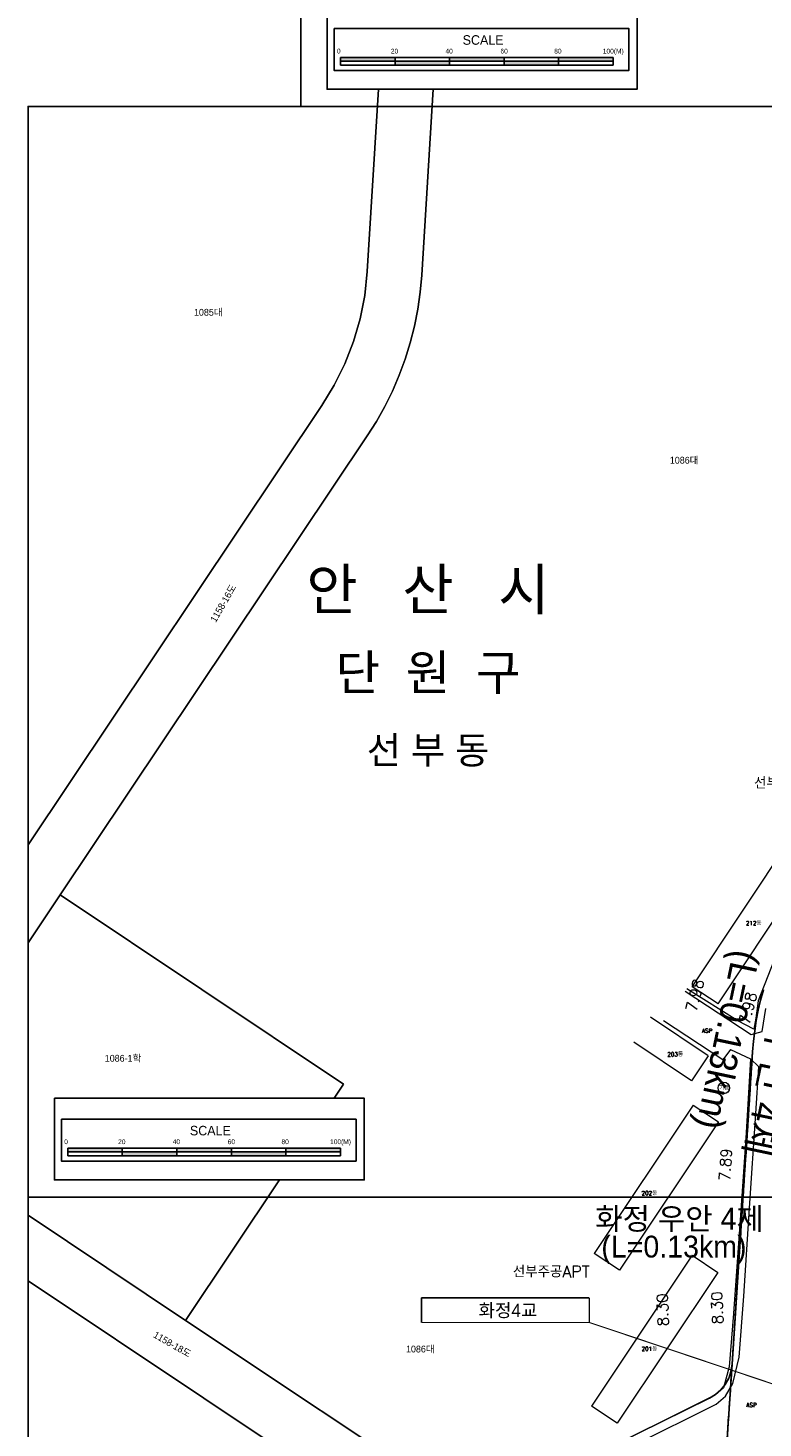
# Model space of a CAD drawing. Header units: metres. Extents: x 183400 to 184400, y 422200 to 427800.
# Tile 142 of 221: x 183400 to 183669, y 426115 to 426629. Entities that reach past the tile are written whole.
import ezdxf
from ezdxf.enums import TextEntityAlignment as Align

# ---------------------------------------------------------------- set-up
doc = ezdxf.new("R2010")
doc.units = ezdxf.units.M
doc.linetypes.add('DASHED2', pattern=[9.525, 6.35, -3.175])
for name, color, linetype in [('SS', 7, 'Continuous'), ('구조물명칭_작업', 5, 'Continuous'), ('도면리-t', 252, 'Continuous'), ('동별경계', 3, 'DASHED2'), ('보축구간', 10, 'DASHED2'), ('스케일', 7, 'Continuous'), ('일람표', 7, 'Continuous'), ('횡단타점', 11, 'Continuous')]:
    doc.layers.add(name, color=color, linetype=linetype)
for name, color, linetype, lineweight in [('지번', 252, 'Continuous', 5), ('지적', 252, 'Continuous', 5), ('현황도', 7, 'Continuous', 5)]:
    doc.layers.add(name, color=color, linetype=linetype, lineweight=lineweight)
doc.layers.get('SS').off()
doc.styles.add('CGS', font='Dotum.ttf')
doc.styles.add('GHS', font='ROMANS', dxfattribs={"bigfont": 'GHS'})
doc.styles.add('gwang', font='romans.shx', dxfattribs={"bigfont": ' WHGTXT.SHX'})
doc.styles.get("Standard").update_dxf_attribs({"font": 'romans.shx', "bigfont": 'ghs.shx'})
doc.styles.add('UPM', font='Gulim.ttf')
doc.styles.add('돋움', font='Dotum.ttf')
doc.styles.add('평면도1(프)$0$굴림', font='Gulim.ttf')

# ---------------------------------------------------------------- blocks, each defined once
blk = doc.blocks.new('SS')
at = {"layer": '스케일', "color": 7, "linetype": 'Continuous', "ltscale": 2}
blk.add_line((-108.74, 11.69), (-108.74, 8.89), dxfattribs=at)
at = {"layer": '스케일'}
for p, q in [((-108.74, 10.29), (-8.74, 10.29)), ((-68.74, 11.69), (-68.74, 8.89)), ((-48.74, 11.69), (-48.74, 8.89)), ((-28.74, 11.69), (-28.74, 8.89)), ((-8.74, 8.89), (-8.74, 11.69))]:
    blk.add_line(p, q, dxfattribs=at)
at = {"layer": '스케일', "color": 250}
blk.add_line((-88.74, 11.69), (-88.74, 8.89), dxfattribs=at)
at = {"layer": '스케일', "linetype": 'Continuous', "ltscale": 2}
for p, q in [((-108.74, 8.89), (-33.74, 8.89)), ((-83.74, 8.89), (-8.74, 8.89))]:
    blk.add_line(p, q, dxfattribs=at)
at = {"layer": '스케일'}
blk.add_lwpolyline([(-113.62, 29.98), (0, 29.98), (0, 0), (-113.62, 0)], close=True, dxfattribs=at)
at = {"layer": '스케일', "linetype": 'Continuous', "ltscale": 2}
blk.add_lwpolyline([(-111.05, 22.24), (-3, 22.24), (-3, 6.93), (-111.05, 6.93)], close=True, dxfattribs=at)
at = {"layer": '스케일', "flags": 128}
for points in [[(-108.74, 11.69), (-33.74, 11.69), (-8.74, 11.69)], [(-33.74, 8.89), (-8.74, 8.89)]]:
    blk.add_lwpolyline(points, dxfattribs=at)
at = {"layer": '스케일'}
for points in [[(-108.74, 10.29), (-108.74, 11.69), (-88.74, 10.29), (-88.74, 11.69)], [(-88.74, 8.89), (-88.74, 10.29), (-68.74, 8.89), (-68.74, 10.29)], [(-68.74, 10.29), (-68.74, 11.69), (-48.74, 10.29), (-48.74, 11.69)], [(-48.74, 8.89), (-48.74, 10.29), (-28.74, 8.89), (-28.74, 10.29)], [(-28.74, 10.29), (-28.74, 11.69), (-8.74, 10.29), (-8.74, 11.69)]]:
    blk.add_solid(points, dxfattribs=at)
at = {"layer": '스케일', "linetype": 'Continuous', "ltscale": 2, "style": 'CGS'}
for s, height, p in [('SCALE', 3.5, (-63.94, 16.33)), ('0', 1.75, (-110.02, 13.12)), ('20', 1.75, (-90.25, 13.12)), ('40', 1.75, (-70.24, 13.12)), ('60', 1.75, (-50.07, 13.12)), ('80', 1.75, (-30.36, 13.12)), ('100(M)', 1.75, (-12.54, 13.12))]:
    blk.add_text(s, height=height, dxfattribs=at).set_placement(p)

msp = doc.modelspace()

# ---------------------------------------------------------------- linework, layer by layer
at = {"layer": '구조물명칭_작업', "linetype": 'Continuous'}
msp.add_lwpolyline([(183544.33, 426154, 0.4, 0.4, 0), (183605.8, 426154, 0.4, 0.4, 0), (183605.8, 426163, 0, 0, 0)], format="xyseb", dxfattribs=at)
msp.add_lwpolyline([(183605.8, 426163), (183544.33, 426163), (183544.33, 426154)], dxfattribs=at)
at = {"layer": '구조물명칭_작업', "ltscale": 20, "const_width": 0.4}
msp.add_lwpolyline([(183605.8, 426154), (183679.41, 426129.32)], dxfattribs=at)
at = {"layer": '동별경계', "linetype": 'DASHED2'}
for points in [[(183654.92, 426089.68), (183658.14, 426138.65), (183665.67, 426253.3), (183665.99, 426257.13), (183666.45, 426260.94), (183667.04, 426264.73), (183667.77, 426268.49), (183668.63, 426272.23), (183669.63, 426275.94)], [(183669.63, 426275.94), (183668.63, 426272.23), (183667.77, 426268.49), (183667.04, 426264.73), (183666.45, 426260.94), (183665.99, 426257.13), (183665.67, 426253.3), (183658.14, 426138.65), (183654.92, 426089.68)]]:
    msp.add_lwpolyline(points, dxfattribs=at)
at = {"layer": '일람표'}
for points in [[(183500, 426600), (184100, 426600), (184100, 427000), (183500, 427000)], [(183400, 426200), (184000, 426200), (184000, 426600), (183400, 426600)], [(183400, 425800), (184000, 425800), (184000, 426200), (183400, 426200)]]:
    msp.add_lwpolyline(points, close=True, dxfattribs=at)
at = {"layer": '지적', "linetype": 'Continuous'}
for points in [[(183528.53, 426606.28), (183524.41, 426539.39), (183523.46, 426530.69), (183521.75, 426522.12), (183519.31, 426513.72), (183516.14, 426505.58), (183512.28, 426497.73), (183507.75, 426490.26), (183400, 426329.21)], [(183400, 426293.25), (183411.75, 426310.81), (183524.38, 426479.15), (183527.74, 426484.48), (183530.81, 426489.97), (183533.59, 426495.61), (183536.07, 426501.4), (183538.25, 426507.3), (183540.11, 426513.31), (183541.66, 426519.41), (183542.89, 426525.58), (183543.79, 426531.81), (183544.37, 426538.08), (183548.57, 426606.28)], [(183400, 426329.21), (183507.75, 426490.26), (183512.28, 426497.73), (183516.14, 426505.58), (183519.31, 426513.72), (183521.75, 426522.12), (183523.46, 426530.69), (183524.41, 426539.39), (183528.53, 426606.28)], [(183548.57, 426606.28), (183544.37, 426538.08), (183543.79, 426531.81), (183542.89, 426525.58), (183541.66, 426519.41), (183540.11, 426513.31), (183538.25, 426507.3), (183536.07, 426501.4), (183533.59, 426495.61), (183530.81, 426489.97), (183527.74, 426484.48), (183524.38, 426479.15), (183411.75, 426310.81), (183515.73, 426241.42), (183512.28, 426236.26)], [(183411.75, 426310.81), (183400, 426293.25)], [(183512.28, 426236.26), (183515.73, 426241.42), (183411.75, 426310.81)], [(183571.81, 426087.69), (183649.81, 426126.18), (183652.04, 426127.54), (183654.01, 426129.26), (183655.64, 426131.3), (183656.9, 426133.59), (183657.74, 426136.06), (183658.14, 426138.65), (183665.67, 426253.3), (183665.99, 426257.13), (183666.45, 426260.94), (183667.04, 426264.73), (183667.77, 426268.49), (183668.63, 426272.23), (183669.63, 426275.94)], [(183669.63, 426275.94), (183668.63, 426272.23), (183667.77, 426268.49), (183667.04, 426264.73), (183666.45, 426260.94), (183665.99, 426257.13), (183665.67, 426253.3), (183658.14, 426138.65), (183654.92, 426089.68)], [(183400, 426193.32), (183457.76, 426154.78), (183492.22, 426206.28)], [(183492.22, 426206.28), (183457.76, 426154.78), (183556.85, 426088.66)], [(183400, 426169.26), (183528.88, 426083.25), (183530.25, 426082.16), (183531.4, 426080.85), (183532.3, 426079.36), (183532.94, 426077.74), (183533.28, 426076.03), (183533.32, 426074.28), (183533.06, 426072.56), (183532.5, 426070.91), (183531.66, 426069.38), (183530.57, 426068.02), (183529.26, 426066.87), (183527.77, 426065.96), (183571.81, 426087.69), (183569.37, 426086.74), (183566.81, 426086.23), (183564.2, 426086.17), (183561.61, 426086.57), (183559.14, 426087.41), (183556.85, 426088.66), (183457.76, 426154.78), (183400, 426193.32)], [(183400, 426002.89), (183527.77, 426065.96), (183529.26, 426066.87), (183530.57, 426068.02), (183531.66, 426069.38), (183532.5, 426070.91), (183533.06, 426072.56), (183533.32, 426074.28), (183533.28, 426076.03), (183532.94, 426077.74), (183532.3, 426079.36), (183531.4, 426080.85), (183530.25, 426082.16), (183528.88, 426083.25), (183400, 426169.26)], [(183400, 425980.59), (183472.53, 426016.39), (183497.43, 426028.68), (183640.51, 426099.3), (183642.14, 426099.94), (183643.85, 426100.28), (183645.59, 426100.31), (183647.32, 426100.05), (183648.97, 426099.49), (183650.5, 426098.65), (183651.86, 426097.56), (183653, 426096.25), (183653.91, 426094.76), (183654.54, 426093.13), (183654.88, 426091.42), (183654.92, 426089.68), (183658.14, 426138.65)], [(183658.14, 426138.65), (183657.74, 426136.06), (183656.9, 426133.59), (183655.64, 426131.3), (183654.01, 426129.26), (183652.04, 426127.54), (183649.81, 426126.18), (183571.81, 426087.69), (183527.77, 426065.96), (183400, 426002.89)]]:
    msp.add_lwpolyline(points, dxfattribs=at)
at = {"layer": '현황도'}
for p, q in [((183643.53, 426277.12), (183680.12, 426332.18)), ((183653.02, 426270.81), (183689.61, 426325.87)), ((183653.02, 426270.81), (183643.53, 426277.12)), ((183649.41, 426251.74), (183628.29, 426265.93)), ((183643.26, 426242.6), (183622.15, 426256.79)), ((183649.41, 426251.74), (183643.26, 426242.6)), ((183643.91, 426233.73), (183607.64, 426179.35)), ((183643.91, 426233.73), (183653.16, 426227.56)), ((183653.16, 426227.56), (183616.88, 426173.19)), ((183643.56, 426178.66), (183606.63, 426123.3)), ((183616.88, 426173.19), (183607.64, 426179.35)), ((183643.56, 426178.66), (183652.98, 426172.38)), ((183652.98, 426172.38), (183616.06, 426117.02)), ((183616.06, 426117.02), (183606.63, 426123.3))]:
    msp.add_line(p, q, dxfattribs=at)
for points in [[(183739, 426628.17), (183767.93, 426626.43), (183774.66, 426619.45), (183773.05, 426593.74), (183770.81, 426560.52), (183768.32, 426522.7), (183765.82, 426486.25), (183763.2, 426447.18), (183762.32, 426435.92), (183759.58, 426425.08), (183755.09, 426412.62), (183751.22, 426405.27), (183735.36, 426381.4), (183718.9, 426357.85), (183705.03, 426337.22), (183691.69, 426317.65), (183679.57, 426300.14), (183676.2, 426293.16), (183672.33, 426283.81), (183667.72, 426271.93), (183666.84, 426265.58), (183666.1, 426261.59), (183660.23, 426264.58), (183641.53, 426276.42)], [(183640.94, 426275.45), (183665.09, 426259.57), (183669.22, 426260.68), (183670.57, 426269.18)], [(183657.6, 426254.09), (183654.71, 426250.37), (183632.97, 426264.63)], [(183657.6, 426254.09), (183664.89, 426250.66), (183663.15, 426221.63), (183661.21, 426193.33), (183658.67, 426157.3), (183657.1, 426137.74), (183655.05, 426130.02), (183652.02, 426127.45), (183620.74, 426111.76)], [(183621.87, 426108.87), (183652.31, 426124.08), (183655.75, 426126.99), (183658.4, 426131.62), (183660.79, 426141.31), (183662.51, 426163.67), (183664.5, 426195.88), (183666.88, 426230.6), (183667.94, 426247.8), (183664.89, 426250.66)]]:
    msp.add_lwpolyline(points, dxfattribs=at)
msp.add_circle((183655.11, 426240.01), 2.12, dxfattribs=at)

# ---------------------------------------------------------------- block references
at = {"layer": 'SS', "linetype": 'Continuous'}
for p in [(183623.3, 426606.28), (183523.3, 426206.28)]:
    msp.add_blockref('SS', p, dxfattribs=at)

# ---------------------------------------------------------------- texts
at = {"layer": '구조물명칭_작업', "linetype": 'Continuous', "style": '평면도1(프)$0$굴림'}
msp.add_text('화정4교', height=4.8, dxfattribs=at).set_placement((183575.98, 426156.04), align=Align.CENTER)
at = {"layer": '도면리-t', "style": '돋움'}
for s, height, p in [('안   산   시', 15, (183546.65, 426423.01)), ('단  원  구', 13, (183546.65, 426392.51)), ('선 부 동', 10, (183546.65, 426363.98))]:
    msp.add_text(s, height=height, dxfattribs=at).set_placement(p, align=Align.MIDDLE)
at = {"layer": '보축구간', "style": '돋움'}
for s, p in [('(L=0.13km)', (183656.68, 426257.58)), ('화정 우안 4제', (183675.09, 426252.88))]:
    msp.add_text(s, height=10, rotation=258.1223, dxfattribs=at).set_placement(p, align=Align.MIDDLE_CENTER)
for s, p in [('화정 우안 4제', (183638.87, 426192.05)), ('(L=0.13km)', (183636.82, 426181.82))]:
    msp.add_text(s, height=8, dxfattribs=at).set_placement(p, align=Align.MIDDLE_CENTER)
at = {"layer": '지번', "style": 'UPM'}
for s, p in [('1085대', (183466.1, 426524.49)), ('1086대', (183640.58, 426470.23)), ('1086-1학', (183434.84, 426250.89)), ('1086대', (183543.84, 426144.25))]:
    msp.add_text(s, height=2.5, dxfattribs=at).set_placement(p, align=Align.MIDDLE_CENTER)
for s, rotation, p in [('1158-16도', 60, (183471.57, 426417.77)), ('1158-18도', 330, (183452.92, 426145.98))]:
    msp.add_text(s, height=2.5, rotation=rotation, dxfattribs=at).set_placement(p, align=Align.MIDDLE_CENTER)
at = {"layer": '현황도'}
for s, height, p in [('선부주공APT', 4.283, (183666.23, 426349.73)), ('212동', 1.5, (183663.2, 426299.73)), ('ASP', 1.5, (183647.07, 426260.22)), ('203동', 1.5, (183634.42, 426251.59)), ('202동', 1.5, (183624.97, 426200.69)), ('선부주공APT', 4.283, (183577.77, 426170.51)), ('201동', 1.5, (183624.97, 426143.62)), ('ASP', 1.5, (183663.38, 426122.97))]:
    msp.add_text(s, height=height, dxfattribs=at).set_placement(p)
at = {"layer": '현황도', "style": 'GHS'}
msp.add_text('기둥', height=1.5, dxfattribs=at).set_placement((183653.44, 426239.24))
at = {"layer": '횡단타점', "color": 171, "style": 'gwang'}
for s, rotation, p in [('7.98', 76.1428, (183646.45, 426273.53)), ('7.98', 76.1428, (183665.87, 426268.74)), ('7.89', 86.3692, (183657.72, 426211.72)), ('8.30', 92.0274, (183634.71, 426158.69)), ('8.30', 92.0274, (183654.7, 426159.4))]:
    msp.add_text(s, height=4, rotation=rotation, dxfattribs=at).set_placement(p, align=Align.CENTER)

doc.saveas('drawing.dxf')
